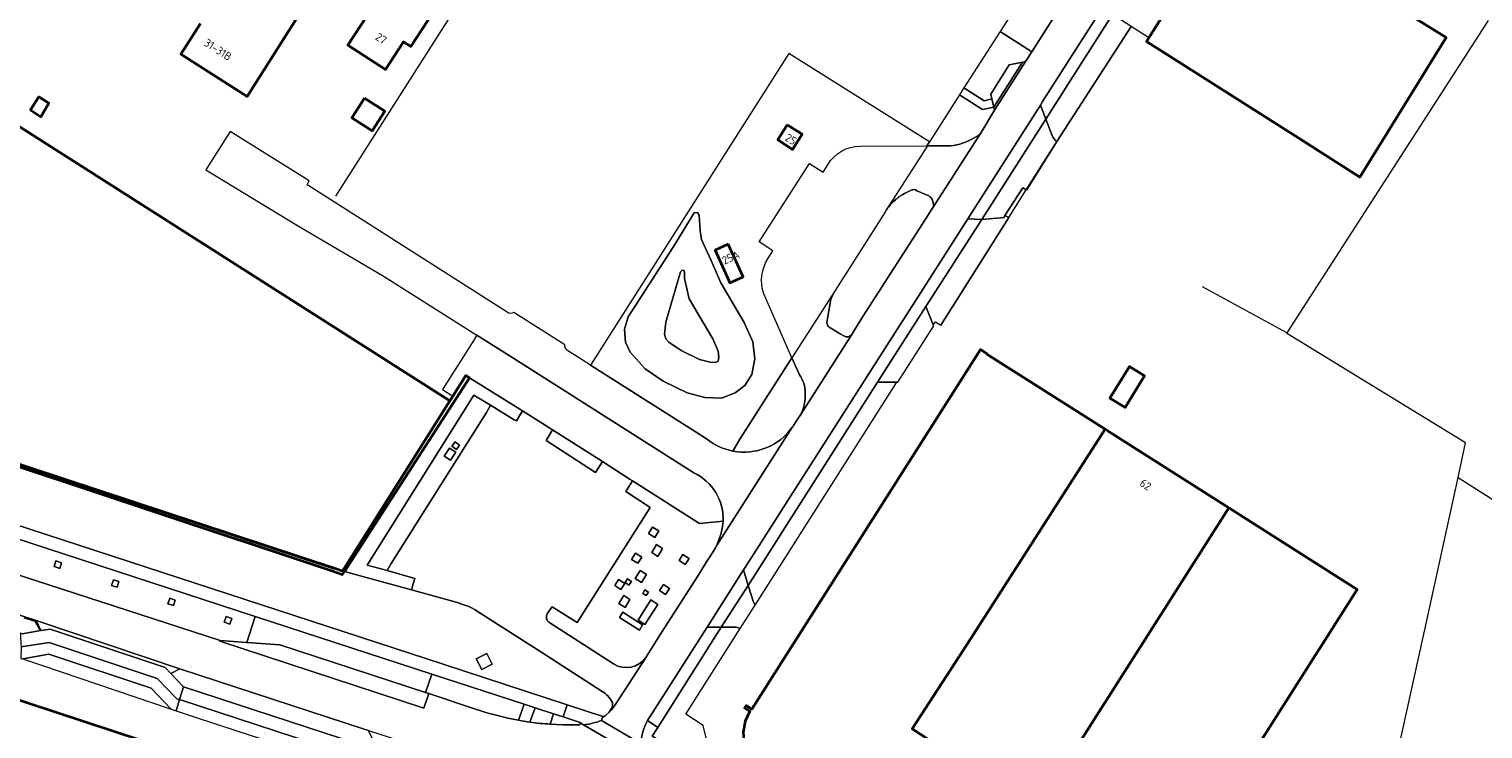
# Model space of a CAD drawing. Extents: x 150256 to 156914, y 461459 to 469481.
# Tile 123 of 256: x 153456 to 153701, y 464365 to 464483. Entities that reach past the tile are written whole.
import ezdxf
from ezdxf.enums import TextEntityAlignment as Align

# ---------------------------------------------------------------- set-up
doc = ezdxf.new("R2010")
doc.units = 0
doc.header["$LTSCALE"] = 0.75
for name, color, linetype, lineweight in [('B-RO-GK-BESCHOEIING-G', 251, 'GK-BESCHOEIING', 35), ('B-RO-GK-KADEMUUR-G', 251, 'CONTINUOUS', 35), ('B-RO-GK-KADEMUUR-GV', 251, 'CONTINUOUS', 35), ('B-RO-GR-BEPLANTING_CULTUUR_BODEMBEDEKKER-GV', 251, 'CONTINUOUS', 18), ('B-RO-GR-BEPLANTING_CULTUUR_HEESTERS-GV', 251, 'CONTINUOUS', 18), ('B-RO-GR-GROENVOORZIENING-GV', 251, 'CONTINUOUS', 18), ('B-RO-IE-TERREINAFSCHEIDING_KUNSTMATIG_HEKWERK-G', 251, 'IE-TERREINAFSCHEIDING-KUNSTMATIG', 18), ('B-RO-OG-BEBOUWING-GV', 6, 'CONTINUOUS', 35), ('B-RO-OG-BEBOUWING-T18', 1, 'CONTINUOUS', 18), ('B-RO-OG-TERREIN_CULTUURSCHEIDING-GV', 251, 'CONTINUOUS', 18), ('B-RO-OG-WATER_SLOOT-GV', 251, 'CONTINUOUS', 18), ('B-RO-VH-VERHARDING_ASFALT-GV', 251, 'CONTINUOUS', 18), ('B-RO-VH-VERHARDING_BETON-GV', 251, 'CONTINUOUS', 18), ('B-RO-VH-VERHARDING_BETONSTRAATSTEEN-GV', 251, 'CONTINUOUS', 18), ('B-RO-VH-VERHARDING_STRAATBAKSTEEN-GV', 251, 'CONTINUOUS', 18), ('B-RO-VH-VERHARDING_TEGEL-GV', 251, 'CONTINUOUS', 18)]:
    doc.layers.add(name, color=color, linetype=linetype, lineweight=lineweight)
doc.styles.add('NLCS-ISO-M200-T18', font='NLCS-ISO.ttf', dxfattribs={"height": 360})
doc.linetypes.add('GK-BESCHOEIING', pattern='A,30,-5,[1,NLCS.SHX,S=1,R=0,X=0,Y=0],-5', length=40)
doc.linetypes.add('IE-TERREINAFSCHEIDING-KUNSTMATIG', pattern='A,4,[82,NLCS.SHX,S=0.75,R=90,X=0,Y=0],4,-2', length=10)

msp = doc.modelspace()

# ---------------------------------------------------------------- linework, layer by layer
at = {"layer": 'B-RO-GK-BESCHOEIING-G'}
for points in [[(153362.188, 464500), (153353.142, 464464.266), (153347.98, 464444.28), (153360.915, 464440.185), (153382.264, 464433.292), (153507.249, 464391.999)], [(153529.387, 464424.646), (153526.67, 464420.337)], [(153526.67, 464420.337), (153508.545, 464391.59)], [(153508.545, 464391.59), (153507.249, 464391.999)]]:
    msp.add_lwpolyline(points, dxfattribs=at)
at = {"layer": 'B-RO-GK-KADEMUUR-G'}
msp.add_lwpolyline([(153430.979, 464593.073), (153406.698, 464496.861), (153526.67, 464420.338)], dxfattribs=at)
at = {"layer": 'B-RO-GK-KADEMUUR-GV'}
for points in [[(153527.188, 464421.16), (153527.004, 464420.868), (153526.67, 464420.338), (153508.545, 464391.59), (153508.868, 464391.501), (153530.006, 464424.26), (153529.387, 464424.646)], [(153508.545, 464391.59), (153507.249, 464391.999), (153444.42, 464412.757), (153444.357, 464412.565), (153444.311, 464412.425), (153506.66, 464391.685), (153508.559, 464391.022), (153508.868, 464391.501)]]:
    msp.add_lwpolyline(points, close=True, dxfattribs=at)
at = {"layer": 'B-RO-GR-BEPLANTING_CULTUUR_BODEMBEDEKKER-GV'}
for points in [[(153620.461, 464451.694), (153620.367, 464451.376), (153616.583, 464450.993), (153607.134, 464436.298), (153608.367, 464433.189), (153608.732, 464433.732), (153609.666, 464433.144), (153619.902, 464449.402), (153621.114, 464451.328)], [(153598.944, 464423.506), (153577.101, 464389.176), (153577.984, 464386.306), (153578.261, 464385.827), (153602.192, 464423.545)]]:
    msp.add_lwpolyline(points, close=True, dxfattribs=at)
for points in [[(153572.521, 464382.092), (153561.858, 464365.162), (153560.897, 464363.711), (153588.872, 464347.074), (153589.94, 464348.863), (153578.254, 464356.237), (153570.567, 464361.095), (153569.485, 464365.493), (153566.543, 464367.429), (153575.765, 464381.897)], [(153575.06, 464382.109), (153572.521, 464382.092)]]:
    msp.add_lwpolyline(points, dxfattribs=at)
msp.add_lwpolyline([(153575.765, 464381.897, 0.0511321), (153575.06, 464382.109)], format="xyb", dxfattribs=at)
at = {"layer": 'B-RO-GR-BEPLANTING_CULTUUR_HEESTERS-GV'}
for points in [[(153629.222, 464464.18), (153641.786, 464483.661), (153638.65, 464485.682), (153633.583, 464477.712), (153627.386, 464467.965)], [(153627.386, 464467.965), (153628.433, 464465.225)]]:
    msp.add_lwpolyline(points, dxfattribs=at)
msp.add_lwpolyline([(153628.433, 464465.225, 0.0982114), (153629.222, 464464.18)], format="xyb", dxfattribs=at)
at = {"layer": 'B-RO-GR-GROENVOORZIENING-GV'}
for points in [[(153460.777, 464392.04), (153461.086, 464392.991), (153460.136, 464393.302), (153459.826, 464392.351)], [(153566.433, 464392.712), (153567.104, 464393.734), (153566.082, 464394.404), (153565.412, 464393.383)], [(153469.844, 464390.122), (153469.534, 464389.171), (153470.484, 464388.86), (153470.794, 464389.811)], [(153563.142, 464387.635), (153563.813, 464388.657), (153562.791, 464389.327), (153562.121, 464388.306)], [(153479.048, 464386.055), (153479.998, 464385.744), (153480.308, 464386.694), (153479.358, 464387.006)], [(153488.887, 464383.884), (153488.577, 464382.934), (153489.527, 464382.622), (153489.837, 464383.573)]]:
    msp.add_lwpolyline(points, close=True, dxfattribs=at)
at = {"layer": 'B-RO-IE-TERREINAFSCHEIDING_KUNSTMATIG_HEKWERK-G'}
for points in [[(153536.041, 464500), (153507.394, 464454.977)], [(153624.786, 464490.794), (153619.67, 464482.811)], [(153644.77, 464481.738), (153641.786, 464483.661), (153629.222, 464464.18)], [(153702.13, 464484.676), (153668.112, 464431.847)], [(153619.67, 464482.811), (153613.553, 464473.266)], [(153607.704, 464464.14), (153583.962, 464479.074), (153550.452, 464426.413)], [(153613.553, 464473.266), (153612.802, 464472.094)], [(153612.802, 464472.094), (153607.704, 464464.14)], [(153629.222, 464464.18), (153624.113, 464456), (153624.075, 464456.022)], [(153623.496, 464456.359), (153620.461, 464451.694)], [(153624.075, 464456.022), (153623.496, 464456.359)], [(153621.114, 464451.328), (153609.666, 464433.144)], [(153620.461, 464451.694), (153621.114, 464451.328)], [(153668.112, 464431.847), (153653.83, 464439.657)], [(153668.203, 464431.711), (153668.112, 464431.847)], [(153698.266, 464413.248), (153668.203, 464431.711)], [(153697.035, 464407.399), (153698.266, 464413.248)], [(153691.225, 464380.945), (153697.035, 464407.399)], [(153697.035, 464407.399), (153721.311, 464391.943)], [(153457.44, 464381.639), (153456.659, 464383.065), (153454.748, 464383.649)], [(153683.812, 464347.215), (153691.225, 464380.945)]]:
    msp.add_lwpolyline(points, dxfattribs=at)
at = {"layer": 'B-RO-OG-BEBOUWING-GV'}
for points in [[(153667.524, 464498.828), (153659.005, 464504.114), (153655.666, 464498.866), (153654.616, 464499.523), (153652.388, 464500.918), (153651.942, 464501.197), (153651.765, 464500.902), (153652.555, 464500.431), (153650.238, 464496.801), (153648.901, 464494.706), (153648.374, 464494.887), (153647.367, 464491.835), (153646.841, 464490.242), (153646.291, 464490.589), (153644.282, 464487.459), (153647.226, 464485.569), (153644.772, 464481.737), (153644.377, 464481.12), (153670.115, 464464.741), (153680.409, 464458.19), (153695.033, 464481.759), (153684.815, 464488.099)], [(153524.86, 464487.59), (153517.281, 464492.508), (153509.478, 464480.484), (153515.809, 464476.375), (153518.84, 464481.046), (153520.088, 464480.236)], [(153457.916, 464468.933), (153458.959, 464470.658), (153457.269, 464471.737), (153456.144, 464470.03), (153455.815, 464469.531), (153457.583, 464468.382)], [(153512.286, 464471.534), (153510.15, 464468.21), (153513.595, 464465.993), (153515.718, 464469.344)], [(153583.699, 464467.027), (153582.082, 464464.465), (153584.61, 464462.857), (153586.235, 464465.413)], [(153573.711, 464446.851), (153571.493, 464445.836), (153574, 464440.328), (153576.221, 464441.326)], [(153640.603, 464419.352), (153640.801, 464419.229), (153644.076, 464424.587), (153644.037, 464424.611), (153641.526, 464426.172), (153638.211, 464420.838)], [(153637.417, 464415.559), (153635.683, 464412.85), (153614.193, 464379.419), (153604.804, 464364.898), (153625.828, 464351.161), (153658.306, 464402.288), (153637.919, 464415.24)], [(153625.828, 464351.161), (153619.463, 464341.14), (153641.274, 464327.293), (153641.515, 464327.673), (153641.494, 464327.686), (153657.573, 464352.99), (153657.48, 464353.049), (153680.007, 464388.502), (153658.306, 464402.288)]]:
    msp.add_lwpolyline(points, close=True, dxfattribs=at)
for points in [[(153484.553, 464484.152), (153481.261, 464478.98), (153492.449, 464471.788), (153506.21, 464493.558), (153506.259, 464493.636), (153506.186, 464493.682), (153496.179, 464500), (153495.084, 464500.691), (153494.644, 464500), (153489.506, 464491.93)], [(153625.828, 464351.161), (153604.804, 464364.898), (153614.193, 464379.419), (153635.683, 464412.85), (153637.417, 464415.559), (153617.413, 464428.267), (153617.456, 464428.335), (153616.355, 464429.034), (153577.732, 464368.258), (153576.745, 464368.886), (153576.486, 464368.479), (153577.387, 464367.905), (153576.595, 464366.208), (153576.269, 464364.352), (153576.44, 464362.472), (153577.122, 464360.721), (153578.237, 464359.211), (153579.665, 464358.022), (153579.114, 464357.155), (153579.48, 464356.922), (153580.021, 464357.772), (153589.899, 464351.489), (153589.09, 464350.987), (153589.274, 464350.707)], [(153450.294, 464344.453), (153471.647, 464337.403), (153475.076, 464347.79), (153477.209, 464347.085), (153478.29, 464350.36), (153476.207, 464351.048), (153477.046, 464353.588), (153483.633, 464351.413), (153485.308, 464356.487), (153485.616, 464356.385), (153486, 464357.547), (153485.602, 464357.678), (153486.237, 464359.601), (153479.301, 464361.891), (153479.142, 464361.41), (153450.528, 464370.857)]]:
    msp.add_lwpolyline(points, dxfattribs=at)
at = {"layer": 'B-RO-OG-TERREIN_CULTUURSCHEIDING-GV'}
for points in [[(153623.935, 464477.712), (153624.997, 464479.358), (153619.67, 464482.811), (153613.553, 464473.266), (153616.986, 464471.085), (153618.275, 464471.397), (153618.085, 464472.222), (153621.194, 464477.137), (153623.43, 464477.606)], [(153583.699, 464467.027), (153586.235, 464465.413), (153584.61, 464462.857), (153582.082, 464464.465)], [(153568.519, 464452.201), (153567.947, 464452.117), (153564.428, 464446.343), (153556.812, 464434.59), (153556.226, 464432.494), (153556.349, 464430.306), (153557.177, 464428.599), (153559.719, 464425.765), (153562.75, 464423.664), (153566.807, 464421.709), (153569.789, 464420.927), (153572.576, 464420.83), (153574.873, 464421.709), (153576.535, 464422.98), (153577.708, 464424.836), (153578.197, 464427.475), (153577.904, 464430.357), (153576.437, 464433.631), (153572.476, 464440.333), (153570.863, 464444.095), (153569.201, 464447.662), (153568.99, 464449.061), (153568.837, 464451.727)], [(153568.519, 464452.201), (153568.837, 464451.727), (153568.99, 464449.061), (153569.201, 464447.662), (153570.863, 464444.095), (153572.476, 464440.333), (153576.437, 464433.631), (153577.904, 464430.357), (153578.197, 464427.475), (153577.708, 464424.836), (153576.535, 464422.98), (153574.873, 464421.709), (153572.576, 464420.83), (153569.789, 464420.927), (153566.807, 464421.709), (153562.75, 464423.664), (153559.719, 464425.765), (153557.177, 464428.599), (153556.349, 464430.306), (153556.226, 464432.494), (153556.812, 464434.59), (153564.428, 464446.343), (153567.947, 464452.117)], [(153573.711, 464446.851), (153576.221, 464441.326), (153574, 464440.328), (153571.493, 464445.836)], [(153565.674, 464442.155), (153565.906, 464442.415), (153566.235, 464442.452), (153566.351, 464442.137), (153566.338, 464441.022), (153567.114, 464437.612), (153571.1, 464430.869), (153572.033, 464428.787), (153572.141, 464427.723), (153572.022, 464427.082), (153571.918, 464427.003), (153571.568, 464426.869), (153570.666, 464426.9), (153568.889, 464427.366), (153565.779, 464428.864), (153563.715, 464430.295), (153563.17, 464430.832), (153562.973, 464431.64), (153563.177, 464433.687)], [(153565.674, 464442.155), (153563.177, 464433.687), (153562.973, 464431.64), (153563.17, 464430.832), (153563.715, 464430.295), (153565.779, 464428.864), (153568.889, 464427.366), (153570.666, 464426.9), (153571.568, 464426.869), (153571.918, 464427.003), (153572.022, 464427.082), (153572.141, 464427.723), (153572.033, 464428.787), (153571.1, 464430.869), (153567.114, 464437.612), (153566.338, 464441.022), (153566.351, 464442.137), (153566.235, 464442.452), (153565.906, 464442.415)], [(153461.086, 464392.991), (153460.777, 464392.04), (153459.826, 464392.351), (153460.136, 464393.302)], [(153469.534, 464389.171), (153469.844, 464390.122), (153470.794, 464389.811), (153470.484, 464388.86)], [(153479.998, 464385.744), (153479.048, 464386.055), (153479.358, 464387.006), (153480.308, 464386.694)], [(153488.577, 464382.934), (153488.887, 464383.884), (153489.837, 464383.573), (153489.527, 464382.622)], [(153514.58, 464361.261), (153512.925, 464364.651), (153512.228, 464364.878), (153481.096, 464375.065), (153481.05, 464375.08), (153479.55, 464374.264), (153481.71, 464372.018), (153514.437, 464361.308)]]:
    msp.add_lwpolyline(points, close=True, dxfattribs=at)
for points in [[(153596.016, 464463.418), (153607.264, 464463.453), (153607.704, 464464.14), (153583.962, 464479.074), (153550.452, 464426.413), (153568.33, 464415.056), (153570.216, 464413.854)], [(153616.431, 464465.722), (153618.714, 464469.492), (153618.596, 464470.007), (153616.707, 464469.6), (153612.802, 464472.094), (153607.704, 464464.14), (153607.264, 464463.453), (153607.366, 464463.453)], [(153607.366, 464463.453), (153610.754, 464463.464)], [(153614.763, 464464.563), (153615.884, 464465.168)], [(153580.484, 464444.502), (153581.28, 464445.732), (153578.958, 464447.215), (153587.454, 464460.507), (153589.779, 464459.017), (153590.552, 464460.266)], [(153604.286, 464455.816), (153603.977, 464455.661)], [(153607.632, 464454.993), (153605.61, 464455.887)], [(153608.383, 464453.65), (153608.161, 464454.396)], [(153600.351, 464452.51), (153600.277, 464452.395), (153591.803, 464439.006), (153591.069, 464437.561), (153590.408, 464433.583)], [(153594.593, 464431.582), (153594.663, 464431.693), (153596.488, 464434.599), (153607.539, 464451.853), (153608.203, 464452.847), (153608.25, 464452.921)], [(153574.482, 464411.883), (153575.673, 464413.89), (153584.478, 464427.661), (153579.725, 464438.432)], [(153567.899, 464408.202), (153537.337, 464427.62), (153531.262, 464431.476), (153530.726, 464430.632), (153525.427, 464422.284), (153527.188, 464421.16), (153529.387, 464424.646), (153530.006, 464424.26), (153538.977, 464418.664), (153542.188, 464416.647), (153544.027, 464415.478), (153552.497, 464410.086), (153557.179, 464407.071), (153557.539, 464406.862)], [(153590.789, 464432.814), (153592.638, 464431.706), (153593.276, 464431.347)], [(153585.752, 464424.774), (153584.478, 464427.661), (153575.673, 464413.89), (153574.482, 464411.883)], [(153584.924, 464416.46), (153586.036, 464418.166)], [(153557.539, 464406.862), (153568.864, 464399.649), (153572.876, 464400.018)], [(153439.133, 464395.704), (153478.901, 464382.806), (153487.863, 464379.862), (153492.37, 464379.535), (153493.799, 464383.906), (153441.059, 464401.147), (153441.05, 464401.143)], [(153454.123, 464381.067), (153454.458, 464380.968), (153457.61, 464381.535), (153456.798, 464383.211), (153449.265, 464385.682)], [(153538.308, 464366.364), (153539.265, 464369.078), (153523.645, 464374.149), (153522.594, 464371.049)], [(153522.594, 464371.049), (153523.143, 464370.869), (153531.219, 464368.19)]]:
    msp.add_lwpolyline(points, dxfattribs=at)
for points in [[(153590.552, 464460.266, -0.2667526), (153596.016, 464463.418)], [(153610.754, 464463.464, 0.1289136), (153614.763, 464464.563)], [(153615.884, 464465.168, 0.0626736), (153616.431, 464465.722)], [(153604.6, 464455.957, 0.0103311), (153604.286, 464455.816)], [(153605.61, 464455.887, 0.3010539), (153604.6, 464455.957)], [(153601.22, 464453.625, 0.0237478), (153600.72, 464453.031)], [(153601.903, 464454.297, 0.0199309), (153601.22, 464453.625)], [(153602.59, 464454.851, 0.023359), (153601.903, 464454.297)], [(153602.99, 464455.113, 0.0243698), (153602.59, 464454.851)], [(153603.977, 464455.661, 0.0123031), (153602.99, 464455.113)], [(153608.161, 464454.396, 0.1029659), (153607.632, 464454.993)], [(153608.25, 464452.921, 0.1768252), (153608.383, 464453.65)], [(153600.72, 464453.031, 0.0203974), (153600.351, 464452.51)], [(153579.725, 464438.432, -0.2291612), (153580.484, 464444.502)], [(153590.408, 464433.583, 0.2641985), (153590.789, 464432.814)], [(153593.276, 464431.347, 0.3985442), (153594.593, 464431.582)], [(153586.723, 464421.738, 0.1618181), (153585.752, 464424.774)], [(153586.036, 464418.166, 0.1318284), (153586.723, 464421.738)], [(153574.482, 464411.883, 0.2978079), (153584.598, 464415.976)], [(153584.598, 464415.976, 0.0123571), (153584.924, 464416.46)], [(153570.216, 464413.854, 0.1193895), (153574.482, 464411.883)], [(153572.876, 464400.018, 0.3009616), (153567.899, 464408.202)], [(153531.219, 464368.19, 0.0321717), (153538.308, 464366.364)]]:
    msp.add_lwpolyline(points, format="xyb", dxfattribs=at)
at = {"layer": 'B-RO-OG-WATER_SLOOT-GV'}
msp.add_lwpolyline([(153402.915, 464655.53), (153397.474, 464634.266), (153391.721, 464611.776), (153386.077, 464589.527), (153385.427, 464589.777), (153385.109, 464589.899), (153384.357, 464586.986), (153377.719, 464560.599), (153362.188, 464500), (153360.498, 464493.323), (153353.142, 464464.266), (153347.98, 464444.28), (153360.915, 464440.185), (153382.264, 464433.292), (153444.42, 464412.757), (153507.249, 464391.999), (153508.545, 464391.59), (153526.67, 464420.338), (153406.698, 464496.861), (153430.979, 464593.073), (153444.779, 464647.753)], dxfattribs=at)
at = {"layer": 'B-RO-VH-VERHARDING_ASFALT-GV'}
for points in [[(153649.323, 464517.482), (153645.683, 464511.788), (153639.781, 464502.549), (153634.61, 464494.455), (153630.119, 464487.388), (153624.997, 464479.358), (153623.935, 464477.712), (153618.714, 464469.492), (153616.431, 464465.722), (153608.25, 464452.921), (153608.203, 464452.847), (153607.539, 464451.853), (153596.488, 464434.599), (153594.663, 464431.693), (153594.593, 464431.582)], [(153560.066, 464366.314), (153570.177, 464382.126), (153576.322, 464391.777), (153577.281, 464393.283), (153587.187, 464408.804), (153588.586, 464410.995), (153601.94, 464431.901), (153606.271, 464438.682), (153614.22, 464451.155), (153626.457, 464470.354), (153626.466, 464470.369), (153626.835, 464470.947), (153631.824, 464478.78), (153637.852, 464488.244), (153643.323, 464496.794), (153649.63, 464506.653), (153651.491, 464509.561), (153651.833, 464510.068)], [(153594.593, 464431.582), (153586.036, 464418.166), (153584.924, 464416.46)], [(153531.219, 464368.19), (153523.143, 464370.869), (153522.321, 464368.442), (153487.816, 464379.719), (153487.863, 464379.862), (153478.901, 464382.806), (153439.133, 464395.704), (153438.788, 464395.817), (153435.6, 464396.859), (153412.072, 464404.614), (153410.896, 464404.957), (153372.156, 464417.616), (153348.087, 464425.459), (153346.103, 464419.307), (153347.043, 464419), (153363.552, 464413.612), (153363.56, 464413.616), (153365.301, 464413.05), (153390.785, 464404.76), (153406.9, 464399.471), (153408.752, 464398.863), (153415.245, 464396.732), (153422.335, 464394.477), (153423.192, 464394.176)], [(153584.598, 464415.976), (153571.717, 464395.837)], [(153570.349, 464393.624), (153568.625, 464390.852), (153562.444, 464381.18), (153559.919, 464377.172), (153559.851, 464377.065), (153554.75, 464369.17)], [(153449.265, 464385.682), (153456.798, 464383.211), (153481.05, 464375.08), (153481.096, 464375.065), (153512.228, 464364.878), (153512.925, 464364.651), (153522.159, 464361.65), (153535.17, 464357.488), (153536.926, 464356.734)], [(153552.313, 464366.334), (153552.524, 464367.027), (153546.513, 464368.958), (153545.864, 464366.965), (153548.557, 464366.046)], [(153553.54, 464367.665), (153552.961, 464367.098)], [(153548.445, 464365.579), (153545.839, 464365.623), (153543.665, 464365.735)], [(153559.245, 464359.65), (153559.295, 464359.736), (153549.275, 464365.624), (153548.63, 464366.003)], [(153548.63, 464366.003), (153549.275, 464365.624)], [(153549.275, 464365.624), (153559.295, 464359.736)], [(153552.524, 464367.027), (153552.313, 464366.334), (153559.011, 464362.396)], [(153559.011, 464362.396), (153552.313, 464366.334)]]:
    msp.add_lwpolyline(points, dxfattribs=at)
for points in [[(153584.924, 464416.46, -0.0123571), (153584.598, 464415.976)], [(153571.717, 464395.837, -0.0526788), (153570.349, 464393.624)], [(153538.308, 464366.364, -0.0321717), (153531.219, 464368.19)], [(153554.75, 464369.17, -0.0600087), (153553.54, 464367.665)], [(153540.228, 464366.046, -0.013516), (153538.308, 464366.364)], [(153543.665, 464365.735, -0.0235585), (153540.228, 464366.046)], [(153548.63, 464366.003, -0.7377168), (153548.445, 464365.579)], [(153548.557, 464366.046, -0.0891729), (153548.63, 464366.003)], [(153552.313, 464366.334, -0.0698159), (153549.275, 464365.624)], [(153549.275, 464365.624, 0.0698159), (153552.313, 464366.334)], [(153552.961, 464367.098, -0.2447122), (153552.524, 464367.027)], [(153559.011, 464362.396, -0.1196855), (153560.066, 464366.314)]]:
    msp.add_lwpolyline(points, format="xyb", dxfattribs=at)
at = {"layer": 'B-RO-VH-VERHARDING_BETON-GV'}
for points in [[(153527.677, 464411.703), (153526.647, 464412.362), (153525.76, 464410.993), (153526.79, 464410.334)], [(153527.604, 464413.433), (153527.053, 464412.687), (153527.799, 464412.136), (153528.35, 464412.882)], [(153561.334, 464397.28), (153561.997, 464398.372), (153560.904, 464399.034), (153560.242, 464397.941)], [(153558.435, 464392.901), (153559.103, 464393.956), (153558.048, 464394.623), (153557.38, 464393.569)], [(153561.812, 464394.048), (153562.625, 464395.401), (153561.609, 464396.084), (153560.795, 464394.732)], [(153555.563, 464388.487), (153556.234, 464389.509), (153555.212, 464390.179), (153554.542, 464389.158)], [(153557.375, 464389.842), (153556.732, 464390.283), (153556.292, 464389.641), (153556.934, 464389.2)], [(153557.992, 464390.343), (153559.079, 464389.639), (153559.927, 464390.992), (153558.839, 464391.696)], [(153557.115, 464386.811), (153556.08, 464387.488), (153555.258, 464386.114), (153556.292, 464385.436)], [(153559.879, 464387.434), (153560.247, 464388.032), (153559.648, 464388.4), (153559.28, 464387.802)], [(153558.493, 464383.306), (153559.661, 464382.532), (153561.84, 464385.951), (153560.673, 464386.724)], [(153555.906, 464384.644), (153555.345, 464383.757), (153558.707, 464381.601), (153559.267, 464382.487)], [(153523.143, 464370.869), (153522.594, 464371.049), (153497.969, 464379.128), (153492.37, 464379.535), (153487.863, 464379.862), (153487.816, 464379.719), (153522.321, 464368.442)], [(153533.858, 464375.874), (153532.936, 464377.664), (153531.166, 464376.749), (153532.09, 464374.962)]]:
    msp.add_lwpolyline(points, close=True, dxfattribs=at)
at = {"layer": 'B-RO-VH-VERHARDING_BETONSTRAATSTEEN-GV'}
for points in [[(153624.786, 464490.794), (153619.67, 464482.811), (153624.997, 464479.358), (153630.119, 464487.388)], [(153618.275, 464471.397), (153618.596, 464470.007), (153623.43, 464477.606), (153621.194, 464477.137), (153618.085, 464472.222)], [(153618.714, 464469.492), (153623.935, 464477.712), (153623.43, 464477.606), (153618.596, 464470.007)], [(153627.386, 464467.965), (153626.457, 464470.354), (153614.22, 464451.155), (153616.583, 464450.993)], [(153620.461, 464451.694), (153621.114, 464451.328), (153624.075, 464456.022), (153623.496, 464456.359)], [(153616.583, 464450.993), (153614.22, 464451.155), (153606.271, 464438.682), (153601.94, 464431.901), (153588.586, 464410.995), (153587.187, 464408.804), (153577.281, 464393.283), (153576.322, 464391.777), (153577.101, 464389.176), (153598.944, 464423.506), (153607.134, 464436.298)], [(153608.367, 464433.189), (153607.134, 464436.298), (153598.944, 464423.506), (153602.192, 464423.545), (153602.405, 464423.54), (153608.434, 464433.02)], [(153481.05, 464375.08), (153456.798, 464383.211), (153457.61, 464381.535), (153459.19, 464381.785), (153478.572, 464375.281), (153479.55, 464374.264)], [(153454.123, 464381.067), (153454.243, 464378.789), (153459.001, 464379.538), (153477.248, 464373.415), (153480.543, 464370.02), (153481.034, 464369.86), (153481.71, 464372.018), (153479.55, 464374.264), (153478.572, 464375.281), (153459.19, 464381.785), (153457.61, 464381.535), (153454.458, 464380.968)], [(153480.45, 464367.991), (153481.034, 464369.86), (153480.543, 464370.02), (153477.248, 464373.415), (153459.001, 464379.538), (153454.243, 464378.789), (153454.237, 464376.833), (153454.534, 464376.733), (153458.967, 464377.566), (153476.217, 464371.778), (153479.621, 464368.271)], [(153454.534, 464376.733), (153479.621, 464368.271), (153476.217, 464371.778), (153458.967, 464377.566)]]:
    msp.add_lwpolyline(points, close=True, dxfattribs=at)
for points in [[(153536.394, 464435.325), (153504.081, 464455.928), (153502.582, 464456.883), (153502.938, 464457.552), (153489.578, 464465.912), (153485.443, 464459.403), (153500.97, 464450.002), (153515.619, 464441.407), (153531.262, 464431.476), (153537.337, 464427.62), (153567.899, 464408.202)], [(153628.433, 464465.225), (153627.386, 464467.965), (153616.583, 464450.993), (153620.367, 464451.376), (153620.461, 464451.694), (153623.496, 464456.359), (153624.075, 464456.022), (153629.222, 464464.18)], [(153610.754, 464463.464), (153607.366, 464463.453), (153600.351, 464452.51)], [(153608.25, 464452.921), (153616.431, 464465.722)], [(153615.884, 464465.168), (153614.763, 464464.563)], [(153603.977, 464455.661), (153604.286, 464455.816)], [(153605.61, 464455.887), (153607.632, 464454.993)], [(153608.161, 464454.396), (153608.383, 464453.65)], [(153590.408, 464433.583), (153591.069, 464437.561), (153591.803, 464439.006), (153584.478, 464427.661), (153585.752, 464424.774)], [(153546.106, 464429.817), (153537.482, 464435.313)], [(153586.036, 464418.166), (153594.593, 464431.582)], [(153593.276, 464431.347), (153592.638, 464431.706), (153590.789, 464432.814)], [(153570.216, 464413.854), (153568.33, 464415.056), (153550.452, 464426.413), (153547.666, 464428.183), (153546.614, 464428.842)], [(153571.717, 464395.837), (153584.598, 464415.976)], [(153572.876, 464400.018), (153572.772, 464399.1), (153572.591, 464398.287)], [(153575.765, 464381.897), (153578.261, 464385.827), (153577.984, 464386.306), (153577.101, 464389.176), (153572.521, 464382.092), (153575.06, 464382.109)], [(153545.864, 464366.965), (153544.227, 464367.463), (153543.665, 464365.735), (153545.839, 464365.623), (153548.445, 464365.579)], [(153548.557, 464366.046), (153545.864, 464366.965)]]:
    msp.add_lwpolyline(points, dxfattribs=at)
for points in [[(153614.763, 464464.563, -0.1289136), (153610.754, 464463.464)], [(153616.431, 464465.722, -0.0626736), (153615.884, 464465.168)], [(153629.222, 464464.18, -0.0982114), (153628.433, 464465.225)], [(153604.286, 464455.816, -0.0103311), (153604.6, 464455.957)], [(153604.6, 464455.957, -0.3010539), (153605.61, 464455.887)], [(153600.72, 464453.031, -0.0237478), (153601.22, 464453.625)], [(153601.22, 464453.625, -0.0199309), (153601.903, 464454.297)], [(153601.903, 464454.297, -0.023359), (153602.59, 464454.851)], [(153602.59, 464454.851, -0.0243698), (153602.99, 464455.113)], [(153602.99, 464455.113, -0.0123031), (153603.977, 464455.661)], [(153607.632, 464454.993, -0.1029659), (153608.161, 464454.396)], [(153608.383, 464453.65, -0.1768252), (153608.25, 464452.921)], [(153600.351, 464452.51, -0.0203974), (153600.72, 464453.031)], [(153537.482, 464435.313, -0.3069885), (153536.394, 464435.325)], [(153590.789, 464432.814, -0.2641985), (153590.408, 464433.583)], [(153594.593, 464431.582, -0.3985442), (153593.276, 464431.347)], [(153546.614, 464428.842, -0.2933277), (153546.106, 464429.817)], [(153585.752, 464424.774, -0.1618181), (153586.723, 464421.738)], [(153586.723, 464421.738, -0.1318284), (153586.036, 464418.166)], [(153584.598, 464415.976, -0.2978079), (153574.482, 464411.883)], [(153574.482, 464411.883, -0.1193895), (153570.216, 464413.854)], [(153567.899, 464408.202, -0.3009616), (153572.876, 464400.018)], [(153572.591, 464398.287, -0.0530127), (153571.717, 464395.837)], [(153575.06, 464382.109, -0.0511321), (153575.765, 464381.897)], [(153548.445, 464365.579, 0.7377168), (153548.63, 464366.003)], [(153548.63, 464366.003, 0.0891729), (153548.557, 464366.046)]]:
    msp.add_lwpolyline(points, format="xyb", dxfattribs=at)
at = {"layer": 'B-RO-VH-VERHARDING_STRAATBAKSTEEN-GV'}
for points in [[(153645.909, 464497.042), (153643.323, 464496.794), (153637.852, 464488.244), (153631.824, 464478.78), (153626.835, 464470.947), (153626.466, 464470.369), (153626.457, 464470.354), (153627.386, 464467.965), (153633.583, 464477.712), (153638.65, 464485.682), (153643.009, 464492.539), (153644.096, 464491.827), (153645.098, 464491.171), (153642.608, 464487.262), (153643.586, 464486.601), (153644.198, 464487.502), (153644.282, 464487.459), (153646.291, 464490.589), (153646.841, 464490.242), (153647.367, 464491.835), (153644.013, 464493.999)], [(153576.322, 464391.777), (153570.177, 464382.126), (153572.521, 464382.092), (153577.101, 464389.176)]]:
    msp.add_lwpolyline(points, close=True, dxfattribs=at)
for points in [[(153538.977, 464418.664), (153537.928, 464416.965), (153537.837, 464417.046), (153537.564, 464417.177), (153533.588, 464419.606), (153532.873, 464418.398), (153516.778, 464392.877), (153516.077, 464391.698), (153520.755, 464390.344), (153520.497, 464389.41), (153520.221, 464388.391), (153527.745, 464386.31), (153529.398, 464385.79)], [(153543.142, 464384.38), (153543.595, 464385.061), (153543.954, 464385.557), (153548.177, 464382.908), (153560.558, 464402.359), (153556.426, 464405.056), (153557.539, 464406.862), (153557.179, 464407.071), (153552.497, 464410.086), (153551.297, 464408.259), (153542.94, 464413.645), (153544.027, 464415.478), (153542.188, 464416.647), (153538.977, 464418.664)], [(153530.842, 464385.109), (153542.848, 464377.417), (153552.45, 464371.216)], [(153554.364, 464375.9), (153543.429, 464382.972)], [(153554.75, 464369.17), (153559.851, 464377.065)]]:
    msp.add_lwpolyline(points, dxfattribs=at)
for points in [[(153529.398, 464385.79, -0.0313712), (153530.842, 464385.109)], [(153543.429, 464382.972, -0.3942974), (153543.142, 464384.38)], [(153559.851, 464377.065, -0.4088128), (153554.364, 464375.9)], [(153552.45, 464371.216, -0.1207164), (153554.064, 464369.566)], [(153553.54, 464367.665, 0.0600087), (153554.75, 464369.17)], [(153554.156, 464368.78, -0.0755614), (153553.54, 464367.665)], [(153554.064, 464369.566, -0.2109865), (153554.156, 464368.78)]]:
    msp.add_lwpolyline(points, format="xyb", dxfattribs=at)
at = {"layer": 'B-RO-VH-VERHARDING_TEGEL-GV'}
for points in [[(153618.596, 464470.007), (153618.275, 464471.397), (153616.986, 464471.085), (153613.553, 464473.266), (153612.802, 464472.094), (153616.707, 464469.6)], [(153508.868, 464391.501), (153511.535, 464390.771), (153520.221, 464388.391), (153520.497, 464389.41), (153520.755, 464390.344), (153516.077, 464391.698), (153512.726, 464392.607), (153530.741, 464421.325), (153533.588, 464419.606), (153537.564, 464417.177), (153537.837, 464417.046), (153537.928, 464416.965), (153538.977, 464418.664), (153530.006, 464424.26)], [(153516.077, 464391.698), (153516.778, 464392.877), (153532.873, 464418.398), (153533.588, 464419.606), (153530.741, 464421.325), (153512.726, 464392.607)], [(153552.497, 464410.086), (153544.027, 464415.478), (153542.94, 464413.645), (153551.297, 464408.259)], [(153527.677, 464411.703), (153526.79, 464410.334), (153525.76, 464410.993), (153526.647, 464412.362)], [(153527.604, 464413.433), (153528.35, 464412.882), (153527.799, 464412.136), (153527.053, 464412.687)], [(153561.334, 464397.28), (153560.242, 464397.941), (153560.904, 464399.034), (153561.997, 464398.372)], [(153558.435, 464392.901), (153557.38, 464393.569), (153558.048, 464394.623), (153559.103, 464393.956)], [(153561.812, 464394.048), (153560.795, 464394.732), (153561.609, 464396.084), (153562.625, 464395.401)], [(153566.433, 464392.712), (153565.412, 464393.383), (153566.082, 464394.404), (153567.104, 464393.734)], [(153555.563, 464388.487), (153554.542, 464389.158), (153555.212, 464390.179), (153556.234, 464389.509)], [(153557.375, 464389.842), (153556.934, 464389.2), (153556.292, 464389.641), (153556.732, 464390.283)], [(153557.992, 464390.343), (153558.839, 464391.696), (153559.927, 464390.992), (153559.079, 464389.639)], [(153557.115, 464386.811), (153556.292, 464385.436), (153555.258, 464386.114), (153556.08, 464387.488)], [(153559.879, 464387.434), (153559.28, 464387.802), (153559.648, 464388.4), (153560.247, 464388.032)], [(153563.142, 464387.635), (153562.121, 464388.306), (153562.791, 464389.327), (153563.813, 464388.657)], [(153558.493, 464383.306), (153560.673, 464386.724), (153561.84, 464385.951), (153559.661, 464382.532)], [(153522.594, 464371.049), (153523.645, 464374.149), (153493.799, 464383.906), (153492.37, 464379.535), (153497.969, 464379.128)], [(153555.906, 464384.644), (153559.267, 464382.487), (153558.707, 464381.601), (153555.345, 464383.757)], [(153561.858, 464365.162), (153572.521, 464382.092), (153570.177, 464382.126), (153560.066, 464366.314)], [(153533.858, 464375.874), (153532.09, 464374.962), (153531.166, 464376.749), (153532.936, 464377.664)], [(153514.437, 464361.308), (153481.71, 464372.018), (153481.034, 464369.86), (153513.695, 464359.188)], [(153481.034, 464369.86), (153480.45, 464367.991), (153483.671, 464366.905), (153490.518, 464364.669), (153513.04, 464357.316), (153513.695, 464359.188)]]:
    msp.add_lwpolyline(points, close=True, dxfattribs=at)
for points in [[(153520.221, 464388.391), (153511.535, 464390.771), (153508.868, 464391.501), (153508.559, 464391.022), (153506.66, 464391.685), (153444.311, 464412.425), (153412.271, 464423.083), (153373.968, 464435.703), (153347.801, 464444.131), (153344.463, 464445.17), (153344.876, 464446.443), (153342.703, 464447.141), (153342.367, 464445.795), (153340.403, 464438), (153340.206, 464437.217)], [(153340.458, 464436.207), (153441.3, 464403.373), (153441.711, 464403.239), (153525.55, 464375.852), (153546.513, 464368.958), (153552.524, 464367.027)], [(153441.05, 464401.143), (153441.059, 464401.147), (153493.799, 464383.906), (153523.645, 464374.149), (153539.265, 464369.078), (153541.086, 464368.485), (153544.227, 464367.463), (153545.864, 464366.965), (153546.513, 464368.958), (153525.55, 464375.852), (153441.711, 464403.239), (153441.3, 464403.373), (153340.458, 464436.207)], [(153572.591, 464398.287), (153572.772, 464399.1), (153572.876, 464400.018), (153568.864, 464399.649), (153557.539, 464406.862), (153556.426, 464405.056), (153560.558, 464402.359), (153548.177, 464382.908), (153543.954, 464385.557), (153543.595, 464385.061), (153543.142, 464384.38)], [(153559.851, 464377.065), (153559.919, 464377.172), (153562.444, 464381.18), (153568.625, 464390.852), (153570.349, 464393.624)], [(153529.398, 464385.79), (153527.745, 464386.31), (153520.221, 464388.391)], [(153552.45, 464371.216), (153542.848, 464377.417), (153530.842, 464385.109)], [(153543.429, 464382.972), (153554.364, 464375.9)], [(153541.086, 464368.485), (153539.265, 464369.078), (153538.308, 464366.364)], [(153544.227, 464367.463), (153541.086, 464368.485), (153540.228, 464366.046)], [(153540.228, 464366.046), (153541.086, 464368.485)], [(153552.961, 464367.098), (153553.54, 464367.665)], [(153543.665, 464365.735), (153544.227, 464367.463)], [(153614.598, 464333.255), (153613.334, 464333.963), (153612.729, 464333.02), (153590.088, 464346.358), (153591.139, 464348.088), (153589.94, 464348.863), (153588.872, 464347.074), (153560.897, 464363.711), (153561.858, 464365.162), (153560.066, 464366.314)]]:
    msp.add_lwpolyline(points, dxfattribs=at)
for points in [[(153571.717, 464395.837, 0.0530127), (153572.591, 464398.287)], [(153570.349, 464393.624, 0.0526788), (153571.717, 464395.837)], [(153530.842, 464385.109, 0.0313712), (153529.398, 464385.79)], [(153543.142, 464384.38, 0.3942974), (153543.429, 464382.972)], [(153554.364, 464375.9, 0.4088128), (153559.851, 464377.065)], [(153554.064, 464369.566, 0.1207164), (153552.45, 464371.216)], [(153553.54, 464367.665, 0.0755614), (153554.156, 464368.78)], [(153554.156, 464368.78, 0.2109865), (153554.064, 464369.566)], [(153538.308, 464366.364, 0.013516), (153540.228, 464366.046)], [(153540.228, 464366.046, 0.0235585), (153543.665, 464365.735)], [(153552.524, 464367.027, 0.2447122), (153552.961, 464367.098)], [(153560.066, 464366.314, 0.1196855), (153559.011, 464362.396)]]:
    msp.add_lwpolyline(points, format="xyb", dxfattribs=at)

# ---------------------------------------------------------------- texts
at = {"layer": 'B-RO-OG-BEBOUWING-T18', "style": 'NLCS-ISO-M200-T18'}
for s, rotation, p in [('31-31B', 327.2, (153487.511, 464479.717)), ('27', 327, (153515.083, 464481.615)), ('25', 327.6, (153584.314, 464464.574)), ('25A', 24.4, (153574.157, 464444.588)), ('62', 327.6, (153644.225, 464406.194))]:
    msp.add_text(s, height=1.35, rotation=rotation, dxfattribs=at).set_placement(p, align=Align.MIDDLE)

doc.saveas('drawing.dxf')
